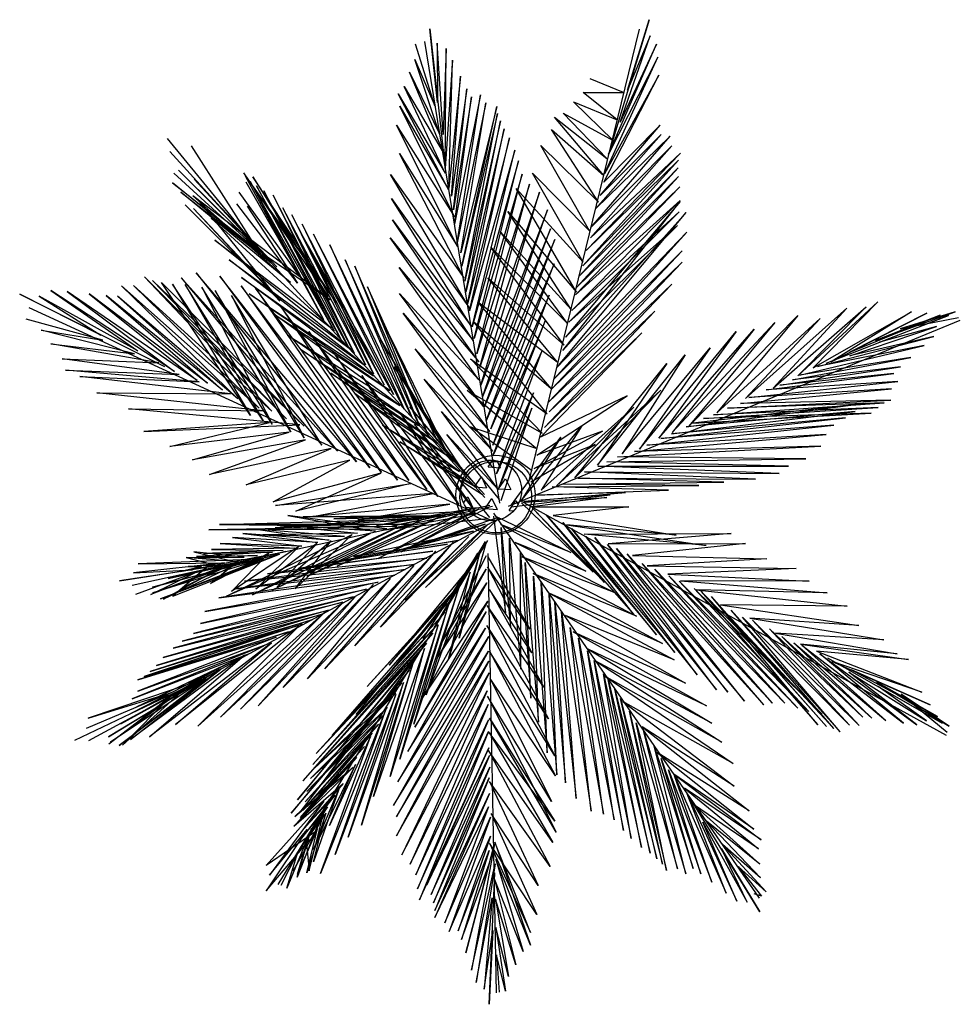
# Model space of a CAD drawing. Header units: millimetres. Extents: x 98.8 to 132.3, y 139.9 to 160.9.
# Tile 10 of 14: x 121.9 to 124.8, y 146.4 to 149.5. Entities that reach past the tile are written whole.
import ezdxf

# ---------------------------------------------------------------- set-up
doc = ezdxf.new("R2010")
doc.units = ezdxf.units.MM

# ---------------------------------------------------------------- blocks, each defined once
blk = doc.blocks.new('*X2')
at = {"color": 0}
for p, q in [((88.875, 20.135), (88.874, 20.137)), ((88.875, 20.135), (88.876, 20.137)), ((88.687, 19.81), (88.624, 19.921)), ((88.656, 19.973), (88.781, 19.973)), ((88.687, 19.81), (88.781, 19.973)), ((89.062, 19.81), (88.969, 19.973)), ((88.969, 19.973), (89.156, 19.973)), ((89.062, 19.81), (89.156, 19.973)), ((89.437, 19.81), (89.344, 19.973)), ((89.344, 19.973), (89.417, 19.973)), ((89.437, 19.81), (89.473, 19.872)), ((88.568, 19.648), (88.594, 19.648)), ((88.573, 19.611), (88.594, 19.648)), ((88.875, 19.486), (88.781, 19.648)), ((88.781, 19.648), (88.969, 19.648)), ((88.875, 19.486), (88.969, 19.648)), ((89.25, 19.486), (89.156, 19.648)), ((89.156, 19.648), (89.344, 19.648)), ((89.25, 19.486), (89.344, 19.648)), ((88.746, 19.323), (88.781, 19.323)), ((88.771, 19.305), (88.781, 19.323)), ((89.027, 19.223), (88.969, 19.323)), ((88.969, 19.323), (89.156, 19.323)), ((89.101, 19.227), (89.156, 19.323))]:
    blk.add_line(p, q, dxfattribs=at)

msp = doc.modelspace()

# ---------------------------------------------------------------- linework, layer by layer
for p, q in [((123.8556, 149.522), (123.7367, 149.1259)), ((123.7878, 149.3), (123.8556, 149.522)), ((123.1664, 149.4929), (123.2115, 149.0818)), ((123.1905, 149.262), (123.1664, 149.4929)), ((123.4769, 148.0627), (123.8256, 149.492)), ((123.3869, 148.0015), (123.1504, 149.4535)), ((123.2081, 149.1607), (123.1892, 149.448)), ((123.1892, 149.448), (123.1905, 149.262)), ((123.7644, 149.1998), (123.8591, 149.4717)), ((123.8591, 149.4717), (123.7878, 149.3)), ((123.1821, 149.2507), (123.1217, 149.4447)), ((123.2175, 149.4313), (123.2081, 149.1607)), ((123.2145, 149.0536), (123.2175, 149.4313)), ((123.7285, 149.0988), (123.8786, 149.4453)), ((123.8786, 149.4453), (123.7644, 149.1998)), ((123.1968, 149.1634), (123.1192, 149.3968)), ((123.1192, 149.3968), (123.1821, 149.2507)), ((123.2375, 149.3948), (123.2145, 149.0536)), ((123.2262, 148.9917), (123.2375, 149.3948)), ((123.7151, 149.0372), (123.8828, 149.4039)), ((123.8828, 149.4039), (123.7285, 149.0988)), ((123.2113, 149.0987), (123.1026, 149.3572)), ((123.1026, 149.3572), (123.1968, 149.1634)), ((123.2632, 149.3442), (123.2262, 148.9917)), ((123.2348, 148.9664), (123.2632, 149.3442)), ((123.7756, 149.2928), (123.6699, 149.3364)), ((123.7132, 149.0106), (123.8867, 149.3474)), ((123.8867, 149.3474), (123.7151, 149.0372)), ((123.2146, 149.0395), (123.086, 149.312)), ((123.086, 149.312), (123.2113, 149.0987)), ((123.2831, 149.3049), (123.2348, 148.9664)), ((123.2407, 148.9242), (123.2831, 149.3049)), ((123.7551, 149.2068), (123.6489, 149.2933)), ((123.6489, 149.2933), (123.7756, 149.2928)), ((123.2262, 148.9861), (123.0664, 149.2893)), ((123.0664, 149.2893), (123.2146, 149.0395)), ((123.2974, 149.2796), (123.2407, 148.9242)), ((123.3255, 149.2855), (123.2438, 148.8791)), ((123.2438, 148.8791), (123.2974, 149.2796)), ((123.2527, 148.82), (123.3255, 149.2855)), ((123.7432, 149.1415), (123.6182, 149.2633)), ((123.6182, 149.2633), (123.7551, 149.2068)), ((123.0723, 149.2499), (123.2262, 148.9861)), ((123.2437, 148.9017), (123.0723, 149.2499)), ((123.3426, 149.2602), (123.2527, 148.82)), ((123.2642, 148.7891), (123.3426, 149.2602)), ((123.3765, 149.2492), (123.2642, 148.7891)), ((123.2673, 148.7468), (123.3765, 149.2492)), ((123.3794, 149.2267), (123.2673, 148.7468)), ((123.2761, 148.699), (123.3794, 149.2267)), ((123.388, 149.2042), (123.2761, 148.699)), ((123.2791, 148.6652), (123.388, 149.2042)), ((123.713, 149.032), (123.5584, 149.2149)), ((123.5584, 149.2149), (123.7231, 149.0858)), ((123.5853, 149.2282), (123.7432, 149.1415)), ((123.7231, 149.0858), (123.5853, 149.2282)), ((123.0615, 149.1907), (123.2437, 148.9017)), ((123.2528, 148.8087), (123.0615, 149.1907)), ((123.3995, 149.1789), (123.2791, 148.6652)), ((123.285, 148.6286), (123.3995, 149.1789)), ((123.6961, 148.9475), (123.5485, 149.1763)), ((123.5485, 149.1763), (123.713, 149.032)), ((123.7022, 148.9694), (123.8901, 149.19)), ((123.8901, 149.19), (123.7132, 149.0106)), ((122.3407, 149.1488), (122.6028, 148.8289)), ((123.4166, 149.1508), (123.285, 148.6286)), ((123.2908, 148.6061), (123.4166, 149.1508)), ((123.6726, 148.8688), (123.9215, 149.1556)), ((123.6875, 148.9266), (123.8933, 149.1612)), ((123.9215, 149.1556), (123.6875, 148.9266)), ((123.8933, 149.1612), (123.7022, 148.9694)), ((123.3393, 148.0193), (122.3488, 149.1071)), ((122.6207, 148.8069), (122.4171, 149.125)), ((123.4337, 149.1115), (123.2908, 148.6061)), ((123.2996, 148.5554), (123.4337, 149.1115)), ((123.6683, 148.8583), (123.5154, 149.126)), ((123.5154, 149.126), (123.6961, 148.9475)), ((123.6711, 148.8358), (123.9274, 149.1257)), ((123.9274, 149.1257), (123.6726, 148.8688)), ((123.2732, 148.7102), (123.0705, 149.1006)), ((123.0705, 149.1006), (123.2528, 148.8087)), ((123.4452, 149.0778), (123.2996, 148.5554)), ((123.3055, 148.5188), (123.4452, 149.0778)), ((123.6469, 148.7482), (123.9482, 149.0804)), ((123.6575, 148.7957), (123.9543, 149.1023)), ((123.9482, 149.0804), (123.6575, 148.7957)), ((123.9543, 149.1023), (123.6711, 148.8358)), ((122.376, 149.0489), (122.6207, 148.8069)), ((122.6642, 148.7614), (122.376, 149.0489)), ((123.6365, 148.7159), (123.9474, 149.0564)), ((123.9474, 149.0564), (123.6469, 148.7482)), ((122.6284, 148.7952), (122.3613, 149.039)), ((122.4252, 149.0205), (122.6642, 148.7614)), ((122.6853, 148.7449), (122.4252, 149.0205)), ((122.8464, 148.6503), (122.5815, 149.04)), ((122.8323, 148.5786), (122.5868, 149.0303)), ((122.5868, 149.0303), (122.8729, 148.6306)), ((122.6016, 149.0131), (122.8323, 148.5786)), ((122.8658, 148.5433), (122.6016, 149.0131)), ((122.8729, 148.6306), (122.6095, 149.0282)), ((122.6095, 149.0282), (122.8464, 148.6503)), ((123.0428, 149.0355), (123.2732, 148.7102)), ((123.2907, 148.6146), (123.0428, 149.0355)), ((123.4568, 149.0356), (123.3055, 148.5188)), ((123.3142, 148.471), (123.4568, 149.0356)), ((123.4886, 149.0395), (123.6683, 148.8583)), ((123.6486, 148.7597), (123.4886, 149.0395)), ((123.6277, 148.6799), (123.948, 149.0286)), ((123.948, 149.0286), (123.6365, 148.7159)), ((122.3573, 149.0093), (122.6284, 148.7952)), ((122.6674, 148.7567), (122.3573, 149.0093)), ((122.5876, 149.0118), (122.7583, 148.7128)), ((122.8868, 148.5167), (122.6211, 148.9989)), ((122.6211, 148.9989), (122.8658, 148.5433)), ((122.6445, 148.984), (122.8868, 148.5167)), ((122.9117, 148.4892), (122.6445, 148.984)), ((123.4795, 149.0047), (123.3142, 148.471)), ((123.323, 148.4288), (123.4795, 149.0047)), ((123.4377, 148.9905), (123.6486, 148.7597)), ((123.6275, 148.6648), (123.4377, 148.9905)), ((123.6242, 148.6569), (123.9528, 148.9961)), ((123.9528, 148.9961), (123.6277, 148.6799)), ((122.7281, 148.6955), (122.3838, 148.9795)), ((122.3838, 148.9795), (122.6674, 148.7567)), ((122.4216, 148.9682), (122.7281, 148.6955)), ((122.8526, 148.6409), (122.4216, 148.9682)), ((122.7583, 148.7128), (122.5668, 148.9791)), ((122.9288, 148.4735), (122.6741, 148.9698)), ((122.6741, 148.9698), (122.9117, 148.4892)), ((123.0462, 148.9595), (123.2907, 148.6146)), ((123.2967, 148.5582), (123.0462, 148.9595)), ((123.5107, 148.9796), (123.323, 148.4288)), ((123.3262, 148.3725), (123.5107, 148.9796)), ((123.6125, 148.6069), (123.9533, 148.9532)), ((123.9533, 148.9532), (123.6242, 148.6569)), ((122.3968, 148.9394), (122.6351, 148.7012)), ((122.6651, 148.671), (122.3968, 148.9394)), ((122.6947, 148.6368), (122.4233, 148.9278)), ((122.4233, 148.9278), (122.6651, 148.671)), ((122.4423, 148.9493), (122.6947, 148.6368)), ((122.7497, 148.6932), (122.5599, 148.9425)), ((122.5921, 148.9359), (122.7497, 148.6932)), ((122.9638, 148.4359), (122.7042, 148.9298)), ((122.7042, 148.9298), (122.9288, 148.4735)), ((123.5364, 148.9234), (123.3262, 148.3725)), ((123.3321, 148.3359), (123.5364, 148.9234)), ((123.5847, 148.4811), (123.9535, 148.9504)), ((123.9535, 148.9504), (123.5931, 148.5234)), ((122.8572, 148.5512), (122.4784, 148.8976)), ((122.4784, 148.8976), (122.8526, 148.6409)), ((122.9887, 148.4084), (122.7322, 148.9078)), ((122.7322, 148.9078), (122.9638, 148.4359)), ((123.0494, 148.8919), (123.2967, 148.5582)), ((123.3027, 148.5132), (123.0494, 148.8919)), ((123.611, 148.6105), (123.4111, 148.9191)), ((123.4111, 148.9191), (123.6275, 148.6648)), ((123.5657, 148.428), (123.9724, 148.9151)), ((123.9724, 148.9151), (123.5847, 148.4811)), ((123.6037, 148.5709), (123.9507, 148.9176)), ((123.9507, 148.9176), (123.6125, 148.6069)), ((122.7649, 148.8787), (122.9887, 148.4084)), ((123.0222, 148.3731), (122.7649, 148.8787)), ((123.5453, 148.8643), (123.3321, 148.3359)), ((123.3379, 148.3049), (123.5453, 148.8643)), ((123.5931, 148.5234), (123.9449, 148.8743)), ((123.9449, 148.8743), (123.6037, 148.5709)), ((122.4906, 148.828), (122.8572, 148.5512)), ((122.9241, 148.4806), (122.4906, 148.828)), ((123.0525, 148.3425), (122.7602, 148.8513)), ((122.7602, 148.8513), (123.0222, 148.3731)), ((122.8, 148.8472), (123.0525, 148.3425)), ((123.086, 148.297), (122.8, 148.8472)), ((123.0414, 148.8355), (123.3027, 148.5132)), ((123.32, 148.4457), (123.0414, 148.8355)), ((123.5596, 148.8306), (123.3379, 148.3049)), ((123.3439, 148.2599), (123.5596, 148.8306)), ((123.5989, 148.5667), (123.3878, 148.8556)), ((123.3878, 148.8556), (123.611, 148.6105)), ((123.5568, 148.392), (123.9742, 148.8533)), ((123.9742, 148.8533), (123.5657, 148.428)), ((123.1109, 148.2696), (122.8522, 148.8142)), ((122.8522, 148.8142), (123.086, 148.297)), ((123.3583, 148.8068), (123.5989, 148.5667)), ((123.5886, 148.4978), (123.3583, 148.8068)), ((122.5349, 148.7661), (122.9241, 148.4806)), ((122.9599, 148.4367), (122.5349, 148.7661)), ((123.1327, 148.2468), (122.9001, 148.7666)), ((122.9001, 148.7666), (123.1109, 148.2696)), ((123.5501, 148.3612), (123.9592, 148.7954)), ((123.9592, 148.7954), (123.5568, 148.392)), ((122.9305, 148.7462), (123.1327, 148.2468)), ((123.1622, 148.2123), (122.9305, 148.7462)), ((123.0702, 148.7427), (123.32, 148.4457)), ((123.3204, 148.3893), (123.0702, 148.7427)), ((123.5573, 148.7545), (123.3439, 148.2599)), ((123.3581, 148.2346), (123.5573, 148.7545)), ((123.538, 148.3174), (123.9593, 148.7588)), ((123.9593, 148.7588), (123.5501, 148.3612)), ((122.7155, 148.2659), (122.2687, 148.7134)), ((122.2687, 148.7134), (122.6697, 148.2908)), ((122.8758, 148.165), (122.3845, 148.7104)), ((122.3845, 148.7104), (122.8263, 148.184)), ((122.9362, 148.1308), (122.4312, 148.7259)), ((122.4312, 148.7259), (122.8758, 148.165)), ((122.9779, 148.1125), (122.5064, 148.7151)), ((122.5064, 148.7151), (122.9362, 148.1308)), ((122.5745, 148.7112), (122.9599, 148.4367)), ((122.9895, 148.4022), (122.5745, 148.7112)), ((123.5669, 148.4458), (123.3487, 148.7101)), ((123.3487, 148.7101), (123.5886, 148.4978)), ((122.1973, 148.6849), (122.5631, 148.3298)), ((122.6301, 148.2995), (122.1973, 148.6849)), ((122.2347, 148.6857), (122.6301, 148.2995)), ((122.6697, 148.2908), (122.2347, 148.6857)), ((122.294, 148.7014), (122.7155, 148.2659)), ((122.7708, 148.2431), (122.294, 148.7014)), ((122.323, 148.6954), (122.7708, 148.2431)), ((122.6021, 148.2771), (122.323, 148.6954)), ((122.3567, 148.6903), (122.6021, 148.2771)), ((122.6438, 148.2588), (122.3567, 148.6903)), ((122.3971, 148.6893), (122.6438, 148.2588)), ((122.671, 148.2498), (122.3971, 148.6893)), ((122.4492, 148.6809), (122.671, 148.2498)), ((122.7292, 148.2251), (122.4492, 148.6809)), ((122.5735, 148.6849), (122.9779, 148.1125)), ((123.0138, 148.0979), (122.5735, 148.6849)), ((123.0644, 148.074), (122.6179, 148.6772)), ((122.6179, 148.6772), (123.0138, 148.0979)), ((123.188, 148.1989), (122.9701, 148.6812)), ((122.9701, 148.6812), (123.1622, 148.2123)), ((123.9275, 148.6896), (123.538, 148.3174)), ((123.5413, 148.2886), (123.9275, 148.6896)), ((121.8768, 148.6585), (122.3319, 148.4313)), ((122.1316, 148.5296), (121.8768, 148.6585)), ((122.2481, 148.4803), (121.9385, 148.6521)), ((121.9385, 148.6521), (122.1316, 148.5296)), ((121.9746, 148.6703), (122.2481, 148.4803)), ((122.363, 148.4156), (121.9746, 148.6703)), ((122.4349, 148.3865), (122.0256, 148.6666)), ((122.0256, 148.6666), (122.363, 148.4156)), ((122.095, 148.6595), (122.4349, 148.3865)), ((122.4668, 148.3785), (122.095, 148.6595)), ((122.1489, 148.654), (122.4668, 148.3785)), ((122.5144, 148.3565), (122.1489, 148.654)), ((122.1846, 148.6519), (122.5144, 148.3565)), ((122.5631, 148.3298), (122.1846, 148.6519)), ((122.771, 148.2068), (122.4918, 148.6703)), ((122.4918, 148.6703), (122.7292, 148.2251)), ((122.8263, 148.184), (122.5431, 148.6542)), ((122.5431, 148.6542), (122.771, 148.2068)), ((123.0409, 148.3551), (122.5986, 148.6595)), ((122.5986, 148.6595), (122.9895, 148.4022)), ((123.0707, 148.6609), (123.3204, 148.3893)), ((123.3351, 148.3049), (123.0707, 148.6609)), ((123.5411, 148.6557), (123.3581, 148.2346)), ((123.3641, 148.1839), (123.5411, 148.6557)), ((123.3602, 147.9465), (121.9069, 148.6157)), ((122.695, 148.6242), (123.0644, 148.074)), ((123.1, 148.072), (122.695, 148.6242)), ((123.5475, 148.3623), (123.3173, 148.6346)), ((123.3173, 148.6346), (123.5669, 148.4458)), ((124.1586, 148.3304), (124.4779, 148.6141)), ((124.246, 148.3632), (124.5379, 148.619)), ((124.4779, 148.6141), (124.246, 148.3632)), ((124.323, 148.402), (124.5745, 148.6349)), ((124.5379, 148.619), (124.323, 148.402)), ((124.5745, 148.6349), (124.3716, 148.4271)), ((122.1378, 148.5134), (121.8968, 148.5801)), ((122.6733, 148.5975), (123.0409, 148.3551)), ((123.072, 148.308), (122.6733, 148.5975)), ((123.2206, 148.1597), (123.0104, 148.5896)), ((123.0104, 148.5896), (123.188, 148.1989)), ((123.3553, 148.2261), (123.0824, 148.599)), ((123.0824, 148.599), (123.3351, 148.3049)), ((123.527, 148.2396), (123.874, 148.605)), ((123.874, 148.605), (123.5413, 148.2886)), ((123.9809, 148.2434), (124.3232, 148.5919)), ((124.3232, 148.5919), (124.0687, 148.2852)), ((124.0687, 148.2852), (124.3932, 148.582)), ((124.3932, 148.582), (124.1586, 148.3304)), ((124.3716, 148.4271), (124.6807, 148.6027)), ((124.797, 148.5911), (124.4116, 148.441)), ((124.6807, 148.6027), (124.4279, 148.4455)), ((124.4279, 148.4455), (124.7287, 148.5984)), ((124.7287, 148.5984), (124.4866, 148.4763)), ((124.4866, 148.4763), (124.7712, 148.5926)), ((124.5671, 148.5131), (124.8181, 148.6026)), ((124.7712, 148.5926), (124.5671, 148.5131)), ((124.5802, 148.508), (124.797, 148.5911)), ((124.8181, 148.6026), (124.6449, 148.5492)), ((124.6449, 148.5492), (124.8288, 148.5851)), ((123.3039, 148.5731), (123.5475, 148.3623)), ((123.5354, 148.2819), (123.3039, 148.5731)), ((123.5303, 148.5768), (123.3641, 148.1839)), ((123.3643, 148.1501), (123.5303, 148.5768)), ((123.4137, 147.9917), (124.8341, 148.5771)), ((123.928, 148.223), (124.2506, 148.569)), ((124.2506, 148.569), (123.9809, 148.2434)), ((124.4869, 148.4647), (124.7595, 148.5574)), ((124.7595, 148.5574), (124.5802, 148.508)), ((122.2378, 148.4705), (121.9447, 148.5456)), ((121.9447, 148.5456), (122.1378, 148.5134)), ((122.7184, 148.5293), (123.072, 148.308)), ((123.1303, 148.2453), (122.7184, 148.5293)), ((122.7863, 148.5416), (123.1, 148.072)), ((123.1564, 148.0444), (122.7863, 148.5416)), ((123.514, 148.2084), (123.8333, 148.5365)), ((123.8333, 148.5365), (123.527, 148.2396)), ((123.8254, 148.1713), (124.1296, 148.5415)), ((123.8861, 148.2056), (124.1862, 148.5483)), ((124.1296, 148.5415), (123.8861, 148.2056)), ((124.1862, 148.5483), (123.928, 148.223)), ((124.3852, 148.4308), (124.7507, 148.5258)), ((124.7507, 148.5258), (124.4869, 148.4647)), ((122.3144, 148.4424), (121.9746, 148.5021)), ((121.9746, 148.5021), (122.2378, 148.4705)), ((123.0107, 148.5161), (123.2206, 148.1597)), ((123.2393, 148.1315), (123.0107, 148.5161)), ((123.1198, 148.4866), (123.3553, 148.2261)), ((123.3642, 148.1642), (123.1198, 148.4866)), ((123.771, 148.1564), (124.0474, 148.4896)), ((124.0474, 148.4896), (123.8254, 148.1713)), ((124.3284, 148.4035), (124.7206, 148.497)), ((124.7206, 148.497), (124.3852, 148.4308)), ((123.1903, 148.1903), (122.762, 148.4838)), ((122.762, 148.4838), (123.1303, 148.2453)), ((123.1915, 148.0221), (122.8609, 148.478)), ((122.8609, 148.478), (123.1564, 148.0444)), ((123.5197, 148.4809), (123.3643, 148.1501)), ((123.376, 148.0938), (123.5197, 148.4809)), ((123.6933, 148.1203), (123.9687, 148.4679)), ((123.9687, 148.4679), (123.771, 148.1564)), ((124.3062, 148.3886), (124.6785, 148.4591)), ((124.6785, 148.4591), (124.3284, 148.4035)), ((122.0103, 148.4548), (122.3144, 148.4424)), ((122.3777, 148.4063), (122.0103, 148.4548)), ((123.0541, 148.43), (123.2393, 148.1315)), ((123.2797, 148.0907), (123.0541, 148.43)), ((123.5194, 148.2214), (123.2945, 148.4549)), ((123.2945, 148.4549), (123.5354, 148.2819)), ((123.6224, 148.0803), (123.9119, 148.4406)), ((123.9119, 148.4406), (123.6933, 148.1203)), ((124.267, 148.372), (124.6457, 148.4296)), ((124.6457, 148.4296), (124.3062, 148.3886)), ((122.0207, 148.4195), (122.3777, 148.4063)), ((122.4407, 148.3828), (122.0207, 148.4195)), ((122.0654, 148.3993), (122.4407, 148.3828)), ((122.5397, 148.3446), (122.0654, 148.3993)), ((122.8547, 148.41), (123.1903, 148.1903)), ((123.2315, 148.1433), (122.8547, 148.41)), ((123.2575, 147.9967), (122.953, 148.4031)), ((122.953, 148.4031), (123.1915, 148.0221)), ((124.2242, 148.3573), (124.625, 148.4093)), ((124.625, 148.4093), (124.267, 148.372)), ((123.1486, 148.391), (123.3642, 148.1642)), ((123.3646, 148.1135), (123.1486, 148.391)), ((124.1694, 148.3334), (124.6379, 148.3837)), ((124.6379, 148.3837), (124.2242, 148.3573)), ((122.1194, 148.3486), (122.5397, 148.3446)), ((122.6418, 148.2921), (122.1194, 148.3486)), ((122.931, 148.3456), (123.2315, 148.1433)), ((123.2595, 148.101), (122.931, 148.3456)), ((123.2837, 148.3557), (123.5194, 148.2214)), ((123.5, 148.1745), (123.2837, 148.3557)), ((123.4925, 148.3482), (123.376, 148.0938)), ((123.3847, 148.0516), (123.4925, 148.3482)), ((123.5028, 148.152), (123.7865, 148.339)), ((123.7865, 148.339), (123.514, 148.2084)), ((123.5649, 148.0557), (123.8923, 148.3561)), ((123.8923, 148.3561), (123.6224, 148.0803)), ((124.1426, 148.3143), (124.6179, 148.3606)), ((124.6179, 148.3606), (124.1694, 148.3334)), ((123.1037, 148.3039), (123.2797, 148.0907)), ((123.3101, 148.0601), (123.1037, 148.3039)), ((123.516, 148.0422), (123.8074, 148.3035)), ((123.8074, 148.3035), (123.5649, 148.0557)), ((123.9727, 148.2412), (124.5369, 148.3157)), ((124.5369, 148.3157), (123.993, 148.2526)), ((124.0268, 148.2678), (124.5756, 148.3022)), ((124.0586, 148.2795), (124.5951, 148.3164)), ((124.5756, 148.3022), (124.0586, 148.2795)), ((124.1026, 148.3003), (124.616, 148.3251)), ((124.5951, 148.3164), (124.1026, 148.3003)), ((124.616, 148.3251), (124.1426, 148.3143)), ((122.7572, 148.2476), (122.2187, 148.298)), ((122.2187, 148.298), (122.6418, 148.2921)), ((123.3069, 147.9776), (123.072, 148.2866)), ((123.072, 148.2866), (123.2575, 147.9967)), ((123.2028, 148.2899), (123.3646, 148.1135)), ((123.382, 148.0431), (123.2028, 148.2899)), ((123.4872, 148.3003), (123.3847, 148.0516)), ((123.3906, 148.0094), (123.4872, 148.3003)), ((123.9261, 148.2195), (124.5033, 148.289)), ((124.5033, 148.289), (123.9727, 148.2412)), ((123.993, 148.2526), (124.5541, 148.2846)), ((124.5541, 148.2846), (124.0268, 148.2678)), ((122.6622, 148.2553), (122.2674, 148.2261)), ((122.2674, 148.2261), (122.7572, 148.2476)), ((122.3483, 148.1789), (122.6622, 148.2553)), ((123.017, 148.2463), (123.2595, 148.101)), ((123.3124, 148.0515), (123.017, 148.2463)), ((123.118, 148.2492), (123.3069, 147.9776)), ((123.3545, 147.9556), (123.118, 148.2492)), ((123.1254, 148.2609), (123.3101, 148.0601)), ((123.3381, 148.028), (123.1254, 148.2609)), ((123.4885, 148.103), (123.2942, 148.2415)), ((123.2942, 148.2415), (123.5, 148.1745)), ((123.4526, 148.0072), (123.6445, 148.2442)), ((123.6445, 148.2442), (123.516, 148.0422)), ((123.8483, 148.1835), (124.436, 148.247)), ((123.8922, 148.2044), (124.4737, 148.2691)), ((124.436, 148.247), (123.8922, 148.2044)), ((124.4737, 148.2691), (123.9261, 148.2195)), ((122.7244, 148.2241), (122.3483, 148.1789)), ((122.4204, 148.1372), (122.7244, 148.2241)), ((123.2202, 148.2167), (123.382, 148.0431)), ((123.385, 148.0122), (123.2202, 148.2167)), ((123.4235, 147.9963), (123.5784, 148.2084)), ((123.5784, 148.2084), (123.4526, 148.0072)), ((123.4944, 148.1097), (123.7096, 148.2275)), ((123.7096, 148.2275), (123.5028, 148.152)), ((123.8098, 148.1641), (124.4121, 148.2171)), ((124.4121, 148.2171), (123.8483, 148.1835)), ((122.775, 148.2002), (122.4204, 148.1372)), ((122.4734, 148.0913), (122.775, 148.2002)), ((123.3319, 148.0272), (123.0715, 148.1945)), ((123.0715, 148.1945), (123.3124, 148.0515)), ((123.4834, 148.0685), (123.6861, 148.1854)), ((123.6861, 148.1854), (123.4944, 148.1097)), ((123.7562, 148.1464), (124.3959, 148.1805)), ((124.3959, 148.1805), (123.8098, 148.1641)), ((122.8564, 148.1732), (122.4734, 148.0913)), ((122.5885, 148.0593), (122.8564, 148.1732)), ((124.3483, 148.1411), (123.7562, 148.1464)), ((122.9149, 148.1361), (122.5885, 148.0593)), ((122.6734, 148.0055), (122.9149, 148.1361)), ((123.694, 148.1176), (124.2935, 148.1172)), ((124.2646, 148.0946), (123.694, 148.1176)), ((123.7224, 148.1313), (124.3483, 148.1411)), ((124.2935, 148.1172), (123.7224, 148.1313)), ((123.012, 148.095), (122.6734, 148.0055)), ((122.7452, 147.9763), (123.012, 148.095)), ((124.1905, 148.0771), (123.6521, 148.1002)), ((123.6521, 148.1002), (124.2646, 148.0946)), ((122.6807, 147.9934), (123.1069, 148.0635)), ((123.1069, 148.0635), (122.7452, 147.9763)), ((123.5513, 148.052), (124.0119, 148.0571)), ((123.5839, 148.061), (124.0909, 148.0672)), ((124.0119, 148.0571), (123.5839, 148.061)), ((124.0909, 148.0672), (123.6313, 148.0799)), ((123.6313, 148.0799), (124.1905, 148.0771)), ((123.1769, 148.0314), (122.6807, 147.9934)), ((122.7988, 147.9595), (123.1769, 148.0314)), ((123.4223, 147.9901), (123.7337, 148.0271)), ((123.4615, 148.0068), (123.7814, 148.0344)), ((123.7337, 148.0271), (123.4615, 148.0068)), ((123.5, 148.0261), (123.9165, 148.0425)), ((123.7814, 148.0344), (123.5, 148.0261)), ((123.9165, 148.0425), (123.5513, 148.052)), ((123.2295, 147.998), (122.7988, 147.9595)), ((122.9394, 147.9482), (123.2295, 147.998)), ((123.355, 147.994), (123.0465, 147.9283)), ((123.4506, 148.0095), (124.7897, 147.2713)), ((123.4548, 148.0019), (123.68, 147.7836)), ((123.4604, 148.0048), (123.7227, 148.0185)), ((123.7227, 148.0185), (123.4873, 147.9891)), ((123.363, 147.9907), (122.2306, 147.7425)), ((123.0316, 147.9202), (122.7202, 147.9623)), ((122.7202, 147.9623), (122.9953, 147.9126)), ((123.2157, 147.9611), (122.7683, 147.9584)), ((123.2016, 147.9604), (122.7809, 147.7701)), ((123.2713, 147.9754), (122.8646, 147.9523)), ((122.8646, 147.9523), (123.2157, 147.9611)), ((123.2522, 147.9631), (122.8751, 147.8034)), ((122.8751, 147.8034), (123.2016, 147.9604)), ((123.3139, 147.9691), (122.9394, 147.9482)), ((123.3131, 147.9861), (122.9983, 147.9313)), ((122.9983, 147.9313), (123.2713, 147.9754)), ((123.3217, 147.9838), (123.0043, 147.8274)), ((123.0043, 147.8274), (123.2522, 147.9631)), ((123.0266, 147.9175), (123.3139, 147.9691)), ((123.0465, 147.9283), (123.3131, 147.9861)), ((123.3525, 147.9882), (123.0765, 147.8482)), ((123.0765, 147.8482), (123.3217, 147.9838)), ((123.3669, 147.9693), (124.2019, 146.7581)), ((123.3669, 147.9606), (123.4041, 147.6564)), ((123.3732, 147.9605), (123.6096, 147.8461)), ((123.4873, 147.9891), (123.7922, 147.9897)), ((123.4925, 147.9819), (123.7158, 147.7512)), ((123.68, 147.7836), (123.4925, 147.9819)), ((123.7158, 147.7512), (123.5318, 147.9643)), ((123.5318, 147.9643), (123.8073, 147.6514)), ((123.7922, 147.9897), (123.5544, 147.962)), ((123.5544, 147.962), (123.9409, 147.9008)), ((123.3869, 147.9537), (122.0928, 147.2539)), ((123.107, 147.9355), (122.5049, 147.9336)), ((122.5049, 147.9336), (123.0623, 147.9275)), ((123.1315, 147.9509), (122.581, 147.9348)), ((122.581, 147.9348), (123.107, 147.9355)), ((122.9953, 147.9126), (122.6652, 147.934)), ((122.6652, 147.934), (122.9392, 147.9067)), ((123.1401, 147.9486), (122.6704, 147.7275)), ((123.1819, 147.9593), (122.6804, 147.9233)), ((122.6804, 147.9233), (123.1315, 147.9509)), ((122.7683, 147.9584), (123.1819, 147.9593)), ((122.7809, 147.7701), (123.1401, 147.9486)), ((123.3479, 147.9516), (123.0266, 147.9175)), ((123.3403, 147.9352), (123.0608, 147.8506)), ((123.3492, 147.9354), (123.0891, 147.6955)), ((123.3782, 147.9546), (123.1079, 147.8614)), ((123.1079, 147.8614), (123.3403, 147.9352)), ((123.3775, 147.9484), (123.1525, 147.7359)), ((123.1525, 147.7359), (123.3492, 147.9354)), ((123.6096, 147.8461), (123.3892, 147.9338)), ((123.3892, 147.9338), (123.6567, 147.7874)), ((123.8073, 147.6514), (123.5843, 147.9408)), ((123.5843, 147.9408), (123.8788, 147.5867)), ((123.9409, 147.9008), (123.5957, 147.9326)), ((123.5957, 147.9326), (124.0353, 147.8681)), ((123.0623, 147.9275), (122.4719, 147.9177)), ((122.4719, 147.9177), (123.0316, 147.9202)), ((122.9788, 147.906), (122.5275, 147.7085)), ((122.5275, 147.7085), (122.9225, 147.903)), ((122.5788, 147.9061), (122.8138, 147.8774)), ((122.8501, 147.885), (122.5788, 147.9061)), ((123.0624, 147.9246), (122.6091, 147.7129)), ((122.6091, 147.7129), (122.9788, 147.906)), ((122.8975, 147.896), (122.6204, 147.9196)), ((122.6204, 147.9196), (122.8501, 147.885)), ((122.9392, 147.9067), (122.6416, 147.9017)), ((122.6416, 147.9017), (122.8975, 147.896)), ((122.6704, 147.7275), (123.0624, 147.9246)), ((122.9225, 147.903), (122.7431, 147.7317)), ((123.3033, 147.9131), (122.9266, 147.8329)), ((123.0608, 147.8506), (123.3033, 147.9131)), ((123.3903, 147.925), (123.4198, 147.6108)), ((123.4041, 147.6564), (123.3903, 147.925)), ((123.6118, 147.9211), (123.9365, 147.5317)), ((123.8788, 147.5867), (123.6118, 147.9211)), ((123.6511, 147.9035), (124.1132, 147.9061)), ((124.0353, 147.8681), (123.6511, 147.9035)), ((124.1132, 147.9061), (123.7268, 147.8737)), ((122.5071, 147.8741), (122.7414, 147.8594)), ((122.7636, 147.8662), (122.5071, 147.8741)), ((122.5456, 147.8931), (122.7636, 147.8662)), ((122.8138, 147.8774), (122.5456, 147.8931)), ((122.8111, 147.8744), (122.6189, 147.7306)), ((122.8559, 147.8825), (122.6863, 147.7371)), ((122.6863, 147.7371), (122.8111, 147.8744)), ((123.3479, 147.8838), (122.6888, 146.8017)), ((122.7431, 147.7317), (122.8559, 147.8825)), ((123.2221, 147.8723), (122.7544, 147.7956)), ((123.2539, 147.8836), (122.8326, 147.8114)), ((122.8326, 147.8114), (123.2221, 147.8723)), ((122.9266, 147.8329), (123.2539, 147.8836)), ((123.2407, 147.8789), (122.9305, 147.5525)), ((123.2885, 147.8959), (123.0114, 147.6111)), ((123.0114, 147.6111), (123.2407, 147.8789)), ((123.0891, 147.6955), (123.2885, 147.8959)), ((123.34, 147.8802), (123.1794, 147.6087)), ((123.3425, 147.8744), (123.2586, 147.5766)), ((123.4163, 147.8906), (123.4519, 147.4792)), ((123.4198, 147.6108), (123.4163, 147.8906)), ((123.435, 147.8777), (123.7489, 147.7193)), ((123.6567, 147.7874), (123.435, 147.8777)), ((123.9365, 147.5317), (123.6564, 147.8963)), ((123.6564, 147.8963), (124.007, 147.4607)), ((123.6852, 147.893), (124.0673, 147.4143)), ((124.007, 147.4607), (123.6852, 147.893)), ((124.0673, 147.4143), (123.7252, 147.8715)), ((123.7252, 147.8715), (124.103, 147.4061)), ((123.7268, 147.8737), (124.159, 147.8739)), ((124.159, 147.8739), (123.8038, 147.8362)), ((122.6884, 147.8398), (122.2947, 147.7366)), ((122.694, 147.8402), (122.3193, 147.7004)), ((122.7133, 147.8496), (122.3439, 147.7646)), ((122.3439, 147.7646), (122.6884, 147.8398)), ((122.3584, 147.7082), (122.694, 147.8402)), ((122.3823, 147.7864), (122.7133, 147.8496)), ((122.6241, 147.8362), (122.4108, 147.8294)), ((122.5821, 147.8311), (122.4241, 147.8479)), ((122.4241, 147.8479), (122.5517, 147.8181)), ((122.6715, 147.8472), (122.4331, 147.8334)), ((122.4331, 147.8334), (122.6241, 147.8362)), ((122.7051, 147.8518), (122.4552, 147.8431)), ((122.4552, 147.8431), (122.6715, 147.8472)), ((122.6604, 147.8437), (122.4769, 147.7483)), ((122.7414, 147.8594), (122.4799, 147.8557)), ((122.4799, 147.8557), (122.7051, 147.8518)), ((122.7552, 147.8658), (122.5431, 147.7237)), ((122.5431, 147.7237), (122.6604, 147.8437)), ((122.6189, 147.7306), (122.7552, 147.8658)), ((123.1762, 147.85), (122.6558, 147.7786)), ((122.7544, 147.7956), (123.1762, 147.85)), ((123.1851, 147.8502), (122.8366, 147.4803)), ((122.9305, 147.5525), (123.1851, 147.8502)), ((123.3174, 147.844), (123.1445, 147.5754)), ((123.1794, 147.6087), (123.3174, 147.844)), ((123.325, 147.8487), (123.225, 147.5093)), ((123.2586, 147.5766), (123.325, 147.8487)), ((123.3486, 147.8431), (123.3745, 146.4612)), ((123.4509, 147.8447), (123.4834, 147.388)), ((123.4519, 147.4792), (123.4509, 147.8447)), ((124.103, 147.4061), (123.7537, 147.8581)), ((123.7537, 147.8581), (124.1561, 147.3786)), ((123.7868, 147.8414), (124.2167, 147.3666)), ((124.1561, 147.3786), (123.7868, 147.8414)), ((123.8038, 147.8362), (124.2256, 147.8265)), ((122.1906, 147.7566), (122.5991, 147.8209)), ((122.5205, 147.8139), (122.2344, 147.7815)), ((122.6271, 147.8253), (122.2497, 147.8106)), ((122.2497, 147.8106), (122.5205, 147.8139)), ((122.2947, 147.7366), (122.6271, 147.8253)), ((122.6412, 147.826), (122.2957, 147.7189)), ((122.2957, 147.7189), (122.5822, 147.82)), ((122.3193, 147.7004), (122.6412, 147.826)), ((122.5822, 147.82), (122.3291, 147.6992)), ((122.4706, 147.8053), (122.3584, 147.7082)), ((122.563, 147.8188), (122.3873, 147.7351)), ((122.3873, 147.7351), (122.4706, 147.8053)), ((122.5517, 147.8181), (122.3997, 147.8297)), ((122.3997, 147.8297), (122.4931, 147.8065)), ((122.4931, 147.8065), (122.4068, 147.8018)), ((122.4108, 147.8294), (122.5821, 147.8311)), ((122.4769, 147.7483), (122.563, 147.8188)), ((123.1164, 147.8079), (122.556, 147.7312)), ((123.157, 147.8283), (122.5832, 147.7558)), ((122.5832, 147.7558), (123.1164, 147.8079)), ((122.6558, 147.7786), (123.157, 147.8283)), ((123.1173, 147.8052), (122.7819, 147.449)), ((122.8366, 147.4803), (123.1173, 147.8052)), ((123.297, 147.8061), (123.0385, 147.4912)), ((123.1445, 147.5754), (123.297, 147.8061)), ((123.3438, 147.8359), (123.2042, 147.563)), ((123.3489, 147.8323), (123.4807, 147.6051)), ((123.457, 147.832), (123.8159, 147.6452)), ((123.7489, 147.7193), (123.457, 147.832)), ((123.4656, 147.8142), (123.5075, 147.3121)), ((123.4834, 147.388), (123.4656, 147.8142)), ((123.8343, 147.811), (124.2441, 147.3717)), ((124.2167, 147.3666), (123.8343, 147.811)), ((124.2256, 147.8265), (123.8497, 147.8035)), ((122.4201, 147.7915), (122.1906, 147.7566)), ((122.2344, 147.7815), (122.4201, 147.7915)), ((122.4318, 147.7837), (122.2408, 147.7142)), ((122.5183, 147.8025), (122.2888, 147.714)), ((122.2888, 147.714), (122.4318, 147.7837)), ((122.3291, 147.6992), (122.5183, 147.8025)), ((122.4482, 147.8013), (122.3823, 147.7864)), ((122.4068, 147.8018), (122.4482, 147.8013)), ((123.0564, 147.7746), (122.4585, 147.6607)), ((123.089, 147.7922), (122.5031, 147.7034)), ((122.5031, 147.7034), (123.0564, 147.7746)), ((122.556, 147.7312), (123.089, 147.7922)), ((123.2931, 147.7837), (123.1551, 147.3981)), ((123.3432, 147.7933), (123.1917, 147.5165)), ((123.2042, 147.563), (123.3432, 147.7933)), ((123.225, 147.5093), (123.2931, 147.7837)), ((123.4807, 147.6051), (123.3472, 147.8012)), ((123.3472, 147.8012), (123.4868, 147.5302)), ((123.4915, 147.7798), (123.8978, 147.5595)), ((123.8159, 147.6452), (123.4915, 147.7798)), ((123.8497, 147.8035), (124.3176, 147.7955)), ((123.8737, 147.7933), (124.2824, 147.372)), ((124.2441, 147.3717), (123.8737, 147.7933)), ((124.3176, 147.7955), (123.9146, 147.778)), ((123.9146, 147.778), (124.3586, 147.7559)), ((123.0042, 147.7531), (122.4449, 147.623)), ((122.4585, 147.6607), (123.0042, 147.7531)), ((122.9892, 147.7448), (122.6267, 147.364)), ((123.0424, 147.7637), (122.7049, 147.4216)), ((122.7049, 147.4216), (122.9892, 147.7448)), ((122.7819, 147.449), (123.0424, 147.7637)), ((123.2698, 147.7554), (122.9688, 147.4245)), ((123.0385, 147.4912), (123.2698, 147.7554)), ((123.2608, 147.7446), (123.1158, 147.3063)), ((123.3454, 147.7502), (123.1446, 147.3895)), ((123.1551, 147.3981), (123.2608, 147.7446)), ((123.1917, 147.5165), (123.3454, 147.7502)), ((123.4927, 147.771), (123.5351, 147.2159)), ((123.5075, 147.3121), (123.4927, 147.771)), ((123.5164, 147.7543), (123.5656, 147.1461)), ((123.5351, 147.2159), (123.5164, 147.7543)), ((123.9176, 147.7724), (124.3234, 147.3567)), ((124.2824, 147.372), (123.9176, 147.7724)), ((124.3234, 147.3567), (123.9507, 147.7557)), ((123.9507, 147.7557), (124.3575, 147.3462)), ((123.9546, 147.7564), (124.4153, 147.7189)), ((124.3586, 147.7559), (123.9546, 147.7564)), ((122.9672, 147.731), (122.4233, 147.5914)), ((122.4449, 147.623), (122.9672, 147.731)), ((123.2483, 147.7294), (122.9351, 147.336)), ((122.9688, 147.4245), (123.2483, 147.7294)), ((123.4868, 147.5302), (123.3537, 147.7291)), ((123.3537, 147.7291), (123.525, 147.422)), ((123.541, 147.7161), (123.5929, 147.1218)), ((123.5656, 147.1461), (123.541, 147.7161)), ((123.5436, 147.7173), (123.9348, 147.5086)), ((123.8978, 147.5595), (123.5436, 147.7173)), ((123.9969, 147.7332), (124.3994, 147.3371)), ((124.3575, 147.3462), (123.9969, 147.7332)), ((124.4153, 147.7189), (124.0038, 147.7283)), ((124.0038, 147.7283), (124.4789, 147.6771)), ((124.3994, 147.3371), (124.0185, 147.7247)), ((124.0185, 147.7247), (124.3861, 147.3041)), ((122.8923, 147.6895), (122.3591, 147.5447)), ((122.9249, 147.707), (122.3872, 147.5667)), ((122.3872, 147.5667), (122.8923, 147.6895)), ((122.4233, 147.5914), (122.9249, 147.707)), ((122.8906, 147.6859), (122.508, 147.3278)), ((122.9312, 147.7063), (122.5708, 147.3531)), ((122.5708, 147.3531), (122.8906, 147.6859)), ((122.6267, 147.364), (122.9312, 147.7063)), ((123.2203, 147.6867), (122.8592, 147.2708)), ((122.9351, 147.336), (123.2203, 147.6867)), ((123.2279, 147.6914), (123.0723, 147.1961)), ((123.1158, 147.3063), (123.2279, 147.6914)), ((123.3484, 147.6928), (123.1196, 147.2963)), ((123.1446, 147.3895), (123.3484, 147.6928)), ((123.5595, 147.6906), (123.6262, 147.0721)), ((123.5929, 147.1218), (123.5595, 147.6906)), ((124.3861, 147.3041), (124.0516, 147.708)), ((124.0516, 147.708), (124.4133, 147.2985)), ((124.4133, 147.2985), (124.0696, 147.6853)), ((124.0696, 147.6853), (124.4366, 147.2923)), ((122.8279, 147.6517), (122.3067, 147.4903)), ((122.8473, 147.6645), (122.3276, 147.5156)), ((122.3276, 147.5156), (122.8279, 147.6517)), ((122.3591, 147.5447), (122.8473, 147.6645)), ((122.8393, 147.6617), (122.4372, 147.2997)), ((122.508, 147.3278), (122.8393, 147.6617)), ((123.215, 147.6581), (122.8086, 147.2139)), ((122.8592, 147.2708), (123.215, 147.6581)), ((123.3435, 147.6594), (123.097, 147.2199)), ((123.1196, 147.2963), (123.3435, 147.6594)), ((123.3464, 147.6789), (123.539, 147.3232)), ((123.525, 147.422), (123.3464, 147.6789)), ((123.5805, 147.66), (123.6735, 147.0323)), ((123.6262, 147.0721), (123.5805, 147.66)), ((124.0804, 147.681), (124.5154, 147.6165)), ((124.4789, 147.6771), (124.0804, 147.681)), ((124.4366, 147.2923), (124.1135, 147.6643)), ((124.1135, 147.6643), (124.4566, 147.2815)), ((122.7644, 147.6202), (122.2681, 147.4557)), ((122.7953, 147.6341), (122.2865, 147.4712)), ((122.2865, 147.4712), (122.7644, 147.6202)), ((122.3067, 147.4903), (122.7953, 147.6341)), ((123.1907, 147.6198), (122.7979, 147.1788)), ((122.8086, 147.2139), (123.1907, 147.6198)), ((123.5929, 147.6473), (123.9703, 147.435)), ((123.9348, 147.5086), (123.5929, 147.6473)), ((124.4566, 147.2815), (124.1495, 147.6421)), ((124.1495, 147.6421), (124.4854, 147.3025)), ((124.5154, 147.6165), (124.1721, 147.6398)), ((124.1721, 147.6398), (124.5937, 147.5711)), ((124.4854, 147.3025), (124.1813, 147.6333)), ((124.1813, 147.6333), (124.5158, 147.3015)), ((122.7221, 147.5962), (122.2478, 147.4455)), ((122.2681, 147.4557), (122.7221, 147.5962)), ((122.7547, 147.6137), (122.3667, 147.3045)), ((122.4372, 147.2997), (122.7547, 147.6137)), ((123.1753, 147.5923), (122.7668, 147.1278)), ((122.7979, 147.1788), (123.1753, 147.5923)), ((123.1928, 147.618), (123.0415, 147.1411)), ((123.3417, 147.6084), (123.066, 147.1248)), ((123.0723, 147.1961), (123.1928, 147.618)), ((123.097, 147.2199), (123.3417, 147.6084)), ((123.539, 147.3232), (123.3457, 147.6163)), ((123.3457, 147.6163), (123.5589, 147.2063)), ((123.6075, 147.6105), (123.7124, 147.0229)), ((123.6735, 147.0323), (123.6075, 147.6105)), ((123.6174, 147.5965), (124.036, 147.3634)), ((123.9703, 147.435), (123.6174, 147.5965)), ((124.5158, 147.3015), (124.2344, 147.6058)), ((124.2344, 147.6058), (124.5276, 147.3277)), ((124.5937, 147.5711), (124.2528, 147.5927)), ((124.2528, 147.5927), (124.6354, 147.5276)), ((122.6577, 147.5584), (122.2303, 147.3854)), ((122.2478, 147.4455), (122.6832, 147.5794)), ((122.6832, 147.5794), (122.2485, 147.4098)), ((122.2485, 147.4098), (122.6577, 147.5584)), ((122.6684, 147.5622), (122.2846, 147.2664)), ((122.3667, 147.3045), (122.6684, 147.5622)), ((123.1563, 147.5605), (122.7504, 147.0682)), ((122.7668, 147.1278), (123.1563, 147.5605)), ((123.352, 147.5813), (123.0522, 147.0499)), ((123.066, 147.1248), (123.352, 147.5813)), ((123.6335, 147.5761), (123.7462, 147.0048)), ((123.7124, 147.0229), (123.6335, 147.5761)), ((124.5276, 147.3277), (124.2728, 147.582)), ((124.2728, 147.582), (124.5564, 147.3245)), ((124.5564, 147.3245), (124.3104, 147.562)), ((124.3104, 147.562), (124.6, 147.3176)), ((124.6354, 147.5276), (124.3314, 147.5574)), ((124.3314, 147.5574), (124.6708, 147.5093)), ((122.2303, 147.3854), (122.6048, 147.5306)), ((122.6048, 147.5306), (122.245, 147.3608)), ((123.1499, 147.5438), (122.9894, 147.0781)), ((123.0415, 147.1411), (123.1499, 147.5438)), ((123.0522, 147.0499), (123.351, 147.5358)), ((123.351, 147.5358), (123.0612, 147.0144)), ((123.3538, 147.5354), (123.5611, 147.1434)), ((123.5589, 147.2063), (123.3538, 147.5354)), ((123.7462, 147.0048), (123.6619, 147.5366)), ((123.6619, 147.5366), (123.7747, 146.9716)), ((123.662, 147.5429), (124.0529, 147.309)), ((124.036, 147.3634), (123.662, 147.5429)), ((124.6, 147.3176), (124.336, 147.5542)), ((124.336, 147.5542), (124.656, 147.3089)), ((124.6708, 147.5093), (124.3816, 147.5355)), ((124.3816, 147.5355), (124.7128, 147.4065)), ((124.656, 147.3089), (124.393, 147.5274)), ((124.393, 147.5274), (124.6973, 147.3036)), ((122.5835, 147.5231), (122.225, 147.2572)), ((122.5632, 147.5129), (122.2258, 147.339)), ((122.245, 147.3608), (122.5632, 147.5129)), ((122.2846, 147.2664), (122.5835, 147.5231)), ((122.7504, 147.0682), (123.1226, 147.5152)), ((123.1226, 147.5152), (122.7582, 147.029)), ((123.114, 147.5004), (122.9519, 146.9885)), ((122.9894, 147.0781), (123.114, 147.5004)), ((123.3521, 147.5043), (123.061, 146.9546)), ((123.0612, 147.0144), (123.3521, 147.5043)), ((123.6829, 147.506), (123.7995, 146.946)), ((123.7747, 146.9716), (123.6829, 147.506)), ((123.6866, 147.5047), (124.0848, 147.2493)), ((124.0529, 147.309), (123.6866, 147.5047)), ((124.7772, 147.3089), (124.4176, 147.5133)), ((124.4314, 147.5035), (124.7397, 147.3665)), ((124.7128, 147.4065), (124.4314, 147.5035)), ((122.5042, 147.477), (122.1559, 147.2664)), ((122.5095, 147.4789), (122.1897, 147.2387)), ((122.5253, 147.4934), (122.1952, 147.3073)), ((122.1952, 147.3073), (122.5042, 147.477)), ((122.225, 147.2572), (122.5095, 147.4789)), ((122.2258, 147.339), (122.5253, 147.4934)), ((123.1022, 147.4773), (122.7306, 147.0255)), ((122.7582, 147.029), (123.1022, 147.4773)), ((123.061, 146.9546), (123.3524, 147.4673)), ((123.3524, 147.4673), (123.0779, 146.8952)), ((124.4835, 147.4698), (124.7274, 147.3168)), ((124.6973, 147.3036), (124.4835, 147.4698)), ((124.4923, 147.4773), (124.762, 147.3299)), ((124.7397, 147.3665), (124.4923, 147.4773)), ((122.0504, 147.2561), (122.424, 147.4336)), ((122.4496, 147.4456), (122.0918, 147.3246)), ((122.1559, 147.2664), (122.4496, 147.4456)), ((122.4628, 147.4504), (122.1619, 147.2498)), ((122.1897, 147.2387), (122.4628, 147.4504)), ((122.7306, 147.0255), (123.0782, 147.4349)), ((123.0782, 147.4349), (122.8042, 147.1686)), ((123.0839, 147.4375), (122.9095, 146.9504)), ((122.9519, 146.9885), (123.0839, 147.4375)), ((123.3555, 147.4497), (123.5492, 147.0625)), ((123.5611, 147.1434), (123.3555, 147.4497)), ((123.7125, 147.464), (123.8318, 146.9178)), ((123.7995, 146.946), (123.7125, 147.464)), ((123.7161, 147.4564), (124.1203, 147.1819)), ((124.0848, 147.2493), (123.7161, 147.4564)), ((123.7273, 147.4461), (123.8593, 146.8998)), ((123.8318, 146.9178), (123.7273, 147.4461)), ((124.5716, 147.4381), (124.7994, 147.2998)), ((124.762, 147.3299), (124.5716, 147.4381)), ((122.3505, 147.4045), (122.0853, 147.2924)), ((122.0918, 147.3246), (122.3505, 147.4045)), ((122.1619, 147.2498), (122.408, 147.4279)), ((122.408, 147.4279), (122.1995, 147.2403)), ((123.0592, 147.4031), (122.7914, 147.1354)), ((122.8042, 147.1686), (123.0592, 147.4031)), ((123.0779, 146.8952), (123.347, 147.4111)), ((123.347, 147.4111), (123.1048, 146.8656)), ((123.7483, 147.4156), (123.8805, 146.8818)), ((123.8593, 146.8998), (123.7483, 147.4156)), ((124.5759, 147.4247), (124.7772, 147.3089)), ((124.7274, 147.3168), (124.5759, 147.4247)), ((122.3517, 147.393), (122.1567, 147.2431)), ((122.1995, 147.2403), (122.3517, 147.393)), ((123.0596, 147.3991), (122.8686, 146.8964)), ((122.9095, 146.9504), (123.0596, 147.3991)), ((123.3473, 147.394), (123.5636, 146.9664)), ((123.5492, 147.0625), (123.3473, 147.394)), ((123.7655, 147.3863), (123.8978, 146.8652)), ((123.8805, 146.8818), (123.7655, 147.3863)), ((123.773, 147.3774), (124.1231, 147.1113)), ((124.1203, 147.1819), (123.773, 147.3774)), ((124.7994, 147.2998), (124.6487, 147.4005)), ((124.6487, 147.4005), (124.7926, 147.2805)), ((123.0334, 147.3586), (122.7793, 147.0942)), ((122.7914, 147.1354), (123.0334, 147.3586)), ((123.028, 147.3521), (122.8224, 146.836)), ((122.8686, 146.8964), (123.028, 147.3521)), ((123.1048, 146.8656), (123.3492, 147.3681)), ((123.3492, 147.3681), (123.1226, 146.8317)), ((123.7939, 147.3469), (123.9102, 146.8461)), ((123.8978, 146.8652), (123.7939, 147.3469)), ((123.0234, 147.3376), (122.7744, 147.0617)), ((122.7793, 147.0942), (123.0234, 147.3376)), ((123.1226, 146.8317), (123.3506, 147.3194)), ((123.3506, 147.3194), (123.1277, 146.7882)), ((123.3542, 147.3246), (123.5595, 147.001)), ((123.5636, 146.9664), (123.3542, 147.3246)), ((123.8148, 147.31), (123.9455, 146.8506)), ((123.9102, 146.8461), (123.8148, 147.31)), ((123.0044, 147.3058), (122.7669, 147.035)), ((122.7744, 147.0617), (123.0044, 147.3058)), ((123.1277, 146.7882), (123.3509, 147.2824)), ((123.3509, 147.2824), (123.1339, 146.7531)), ((123.5595, 147.001), (123.3533, 147.2792)), ((123.3533, 147.2792), (123.5525, 146.9337)), ((123.8335, 147.2971), (124.1698, 147.0338)), ((124.1231, 147.1113), (123.8335, 147.2971)), ((123.8384, 147.287), (123.9717, 146.8351)), ((123.9455, 146.8506), (123.8384, 147.287)), ((122.985, 147.278), (122.7591, 147.0122)), ((122.7669, 147.035), (122.985, 147.278)), ((122.8224, 146.836), (122.98, 147.2675)), ((122.98, 147.2675), (122.8513, 146.9868)), ((122.9611, 147.2356), (122.7469, 146.993)), ((122.7591, 147.0122), (122.9611, 147.2356)), ((123.1339, 146.7531), (123.3519, 147.231)), ((123.3519, 147.231), (123.1573, 146.8007)), ((123.5525, 146.9337), (123.3507, 147.2226)), ((123.3507, 147.2226), (123.5443, 146.858)), ((123.8717, 147.2373), (123.9947, 146.8524)), ((123.9717, 146.8351), (123.8717, 147.2373)), ((123.8815, 147.217), (124.1854, 146.9756)), ((124.1698, 147.0338), (123.8815, 147.217)), ((122.9363, 147.2013), (122.7423, 147.0154)), ((122.7469, 146.993), (122.9363, 147.2013)), ((123.1573, 146.8007), (123.3542, 147.2078)), ((123.3542, 147.2078), (123.17, 146.7704)), ((123.8938, 147.1979), (124.0184, 146.8356)), ((123.9947, 146.8524), (123.8938, 147.1979)), ((122.9253, 147.1702), (122.7392, 146.9851)), ((122.7423, 147.0154), (122.9253, 147.1702)), ((122.9324, 147.1789), (122.8004, 146.9119)), ((122.8513, 146.9868), (122.9324, 147.1789)), ((123.17, 146.7704), (123.3545, 147.1708)), ((123.3545, 147.1708), (123.1775, 146.7437)), ((123.9172, 147.1623), (124.0532, 146.8087)), ((124.0184, 146.8356), (123.9172, 147.1623)), ((123.1775, 146.7437), (123.3524, 147.1369)), ((123.3524, 147.1369), (123.1825, 146.7202)), ((123.3535, 147.1253), (123.507, 146.7979)), ((123.5443, 146.858), (123.3535, 147.1253)), ((123.9334, 147.1482), (124.2076, 146.9425)), ((124.1854, 146.9756), (123.9334, 147.1482)), ((123.9359, 147.1431), (124.0981, 146.774)), ((124.0532, 146.8087), (123.9359, 147.1431)), ((122.7392, 146.9851), (122.8941, 147.1192)), ((122.8941, 147.1192), (122.7645, 146.9715)), ((122.8004, 146.9119), (122.8797, 147.1018)), ((122.8797, 147.1018), (122.8005, 146.8724)), ((123.9668, 147.1048), (124.1996, 146.9136)), ((124.2076, 146.9425), (123.9668, 147.1048)), ((122.6517, 146.8618), (122.8326, 147.0632)), ((122.8326, 147.0632), (122.6626, 146.8308)), ((122.8675, 147.0826), (122.7592, 146.943)), ((122.7645, 146.9715), (122.8675, 147.0826)), ((123.3538, 147.0883), (123.1821, 146.6974)), ((123.1825, 146.7202), (123.3538, 147.0883)), ((123.9729, 147.0921), (124.1317, 146.7495)), ((124.0981, 146.774), (123.9729, 147.0921)), ((124.2043, 146.7157), (123.9877, 147.068)), ((122.8395, 147.0539), (122.7492, 146.8251)), ((122.845, 147.0464), (122.7493, 146.9)), ((122.7592, 146.943), (122.845, 147.0464)), ((122.7873, 146.8448), (122.8395, 147.0539)), ((123.1821, 146.6974), (123.3504, 147.0461)), ((123.3504, 147.0461), (123.2139, 146.6814)), ((123.995, 147.0527), (124.204, 146.8656)), ((124.1996, 146.9136), (123.995, 147.0527)), ((122.8353, 147.0215), (122.7365, 146.8447)), ((122.7493, 146.9), (122.8353, 147.0215)), ((122.8389, 147.0259), (122.7798, 146.8384)), ((122.8005, 146.8724), (122.8389, 147.0259)), ((123.2139, 146.6814), (123.3571, 147.0138)), ((123.3571, 147.0138), (123.2269, 146.6539)), ((123.3587, 147.0249), (123.5023, 146.7075)), ((123.507, 146.7979), (123.3587, 147.0249)), ((124.0358, 147.0005), (124.2059, 146.8228)), ((124.204, 146.8656), (124.0358, 147.0005)), ((122.781, 146.9742), (122.6513, 146.7817)), ((122.6626, 146.8308), (122.781, 146.9742)), ((122.7947, 146.9776), (122.7165, 146.79)), ((122.7492, 146.8251), (122.7947, 146.9776)), ((122.8135, 146.9774), (122.7502, 146.8336)), ((122.7798, 146.8384), (122.8135, 146.9774)), ((124.1317, 146.7495), (124.0245, 146.9981)), ((124.0245, 146.9981), (124.1644, 146.7465)), ((122.6513, 146.7817), (122.7888, 146.943)), ((122.8045, 146.9665), (122.6517, 146.8618)), ((122.7365, 146.8447), (122.8045, 146.9665)), ((123.2269, 146.6539), (123.3569, 146.954)), ((123.3569, 146.954), (123.2556, 146.6554)), ((122.7502, 146.8336), (122.778, 146.93)), ((122.778, 146.93), (122.7873, 146.8448)), ((123.2556, 146.6554), (123.3531, 146.909)), ((123.3531, 146.909), (123.2658, 146.6282)), ((123.2796, 146.5863), (123.3697, 146.9291)), ((123.3697, 146.9291), (123.2973, 146.5325)), ((123.5023, 146.7075), (123.3536, 146.9317)), ((123.3536, 146.9317), (123.4826, 146.6506)), ((123.3705, 146.9347), (123.4824, 146.6107)), ((123.4826, 146.6506), (123.3705, 146.9347)), ((124.0837, 146.9141), (124.2043, 146.7157)), ((124.1644, 146.7465), (124.0837, 146.9141)), ((124.2059, 146.8228), (124.0864, 146.9279)), ((124.0864, 146.9279), (124.2241, 146.7784)), ((122.7517, 146.9034), (122.6977, 146.7982)), ((122.7165, 146.79), (122.7517, 146.9034)), ((123.3739, 146.8801), (123.4597, 146.5913)), ((123.4824, 146.6107), (123.3739, 146.8801)), ((123.2658, 146.6282), (123.3526, 146.8663)), ((123.3526, 146.8663), (123.2796, 146.5863)), ((123.2973, 146.5325), (123.3718, 146.8662)), ((123.3718, 146.8662), (123.3115, 146.4934)), ((124.1358, 146.8578), (124.2088, 146.7648)), ((124.2241, 146.7784), (124.1358, 146.8578)), ((123.3527, 146.4247), (123.3705, 146.8379)), ((123.3681, 146.8211), (123.4364, 146.5491)), ((123.4597, 146.5913), (123.3681, 146.8211)), ((123.3115, 146.4934), (123.3619, 146.7594)), ((123.3619, 146.7594), (123.337, 146.4726)), ((123.3726, 146.755), (123.414, 146.5125)), ((123.4364, 146.5491), (123.3726, 146.755)), ((124.2088, 146.7648), (124.1862, 146.7727)), ((123.3739, 146.6665), (123.4042, 146.4655)), ((123.414, 146.5125), (123.3739, 146.6665)), ((123.337, 146.4726), (123.3639, 146.6566)), ((123.3639, 146.6566), (123.3527, 146.4247)), ((123.3756, 146.5808), (123.3839, 146.4628)), ((123.4042, 146.4655), (123.3756, 146.5808))]:
    msp.add_line(p, q)
for centre, radius in [((123.3728, 148.0272), 0.1245), ((123.3736, 148.0201), 0.1126), ((123.3592, 148.0412), 0.0955)]:
    msp.add_circle(centre, radius)

# ---------------------------------------------------------------- block references
at = {"xscale": 0.2026315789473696, "yscale": 0.2026315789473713, "zscale": 0.2026315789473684, "rotation": 295.7250647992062}
msp.add_blockref('*X2', (111.9331, 162.5625), dxfattribs=at)

doc.saveas('drawing.dxf')
